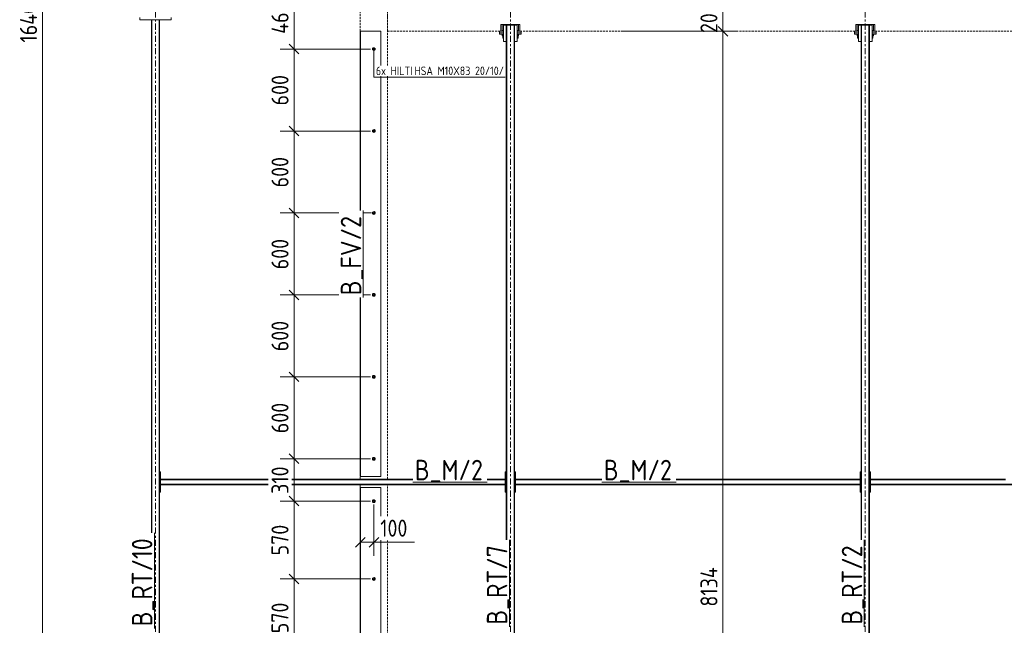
# Model space of a CAD drawing. Header units: millimetres. Extents: x 2063 to 3250, y -90 to 749.
# Tile 4 of 14: x 2384 to 2673, y 162 to 339. Entities that reach past the tile are written whole.
import ezdxf

# ---------------------------------------------------------------- set-up
doc = ezdxf.new("R2010")
doc.units = ezdxf.units.MM
doc.header["$LTSCALE"] = 0.6
for name, pattern in [('VERDECKT2', [1.5, 1, -0.5]), ('XKITLINE00', [0]), ('XKITLINE03', [6, 3, -1, 1, -1])]:
    doc.linetypes.add(name, pattern=pattern)
for name, color, linetype, lineweight in [('Bolt', 7, 'Continuous', 0), ('BoltMark', 3, 'Continuous', 0), ('Part', 2, 'Continuous', 0), ('PartMark', 3, 'Continuous', 0), ('S-GRID', 1, 'Continuous', 0), ('Z-DIMENSIONS', 1, 'Continuous', 0)]:
    doc.layers.add(name, color=color, linetype=linetype, lineweight=lineweight)
doc.styles.add('ISOCPEUR', font='ISOCPEUR.TTF')

msp = doc.modelspace()

# ---------------------------------------------------------------- linework, layer by layer
at = {"layer": 'Bolt', "color": 3, "linetype": 'XKITLINE00', "lineweight": 0}
for p, q in [((2525.52, 335.1), (2525.52, 335.2)), ((2526, 335.1), (2525.52, 335.1)), ((2525.58, 334.69), (2525.58, 335.1)), ((2526, 334.69), (2525.58, 334.69)), ((2525.76, 334.04), (2525.76, 334.69)), ((2525.79, 334.69), (2525.79, 335.1)), ((2530.48, 335.1), (2530, 335.1)), ((2530.42, 334.69), (2530, 334.69)), ((2530.21, 334.69), (2530.21, 335.1)), ((2530.24, 334.04), (2530.24, 334.69)), ((2530.42, 334.69), (2530.42, 335.1)), ((2530.48, 335.1), (2530.48, 335.2)), ((2629.52, 335.1), (2629.52, 335.2)), ((2630, 335.1), (2629.52, 335.1)), ((2629.58, 334.69), (2629.58, 335.1)), ((2630, 334.69), (2629.58, 334.69)), ((2629.76, 334.04), (2629.76, 334.69)), ((2629.79, 334.69), (2629.79, 335.1)), ((2634.48, 335.1), (2634, 335.1)), ((2634.42, 334.69), (2634, 334.69)), ((2634.21, 334.69), (2634.21, 335.1)), ((2634.24, 334.04), (2634.24, 334.69)), ((2634.42, 334.69), (2634.42, 335.1)), ((2634.48, 335.1), (2634.48, 335.2)), ((2525.76, 334.04), (2525.79, 334.04)), ((2525.79, 334.04), (2526, 334.04)), ((2530.21, 334.04), (2530, 334.04)), ((2530.24, 334.04), (2530.21, 334.04)), ((2629.76, 334.04), (2629.79, 334.04)), ((2629.79, 334.04), (2630, 334.04)), ((2634.21, 334.04), (2634, 334.04)), ((2634.24, 334.04), (2634.21, 334.04)), ((2488, 331.17), (2487.68, 330.98)), ((2487.68, 330.98), (2487.68, 330.61)), ((2487.68, 330.61), (2488, 330.43)), ((2488.32, 330.98), (2488, 331.17)), ((2488, 330.43), (2488.32, 330.61)), ((2488.32, 330.61), (2488.32, 330.98)), ((2488, 307.17), (2487.68, 306.98)), ((2487.68, 306.98), (2487.68, 306.61)), ((2487.68, 306.61), (2488, 306.43)), ((2488.32, 306.98), (2488, 307.17)), ((2488, 306.43), (2488.32, 306.61)), ((2488.32, 306.61), (2488.32, 306.98)), ((2488, 283.17), (2487.68, 282.98)), ((2487.68, 282.98), (2487.68, 282.61)), ((2488.32, 282.98), (2488, 283.17)), ((2488.32, 282.61), (2488.32, 282.98)), ((2487.68, 282.61), (2488, 282.43)), ((2488, 282.43), (2488.32, 282.61)), ((2488, 259.17), (2487.68, 258.98)), ((2487.68, 258.98), (2487.68, 258.61)), ((2487.68, 258.61), (2488, 258.43)), ((2488.32, 258.98), (2488, 259.17)), ((2488, 258.43), (2488.32, 258.61)), ((2488.32, 258.61), (2488.32, 258.98)), ((2488, 235.17), (2487.68, 234.98)), ((2487.68, 234.98), (2487.68, 234.61)), ((2487.68, 234.61), (2488, 234.43)), ((2488.32, 234.98), (2488, 235.17)), ((2488, 234.43), (2488.32, 234.61)), ((2488.32, 234.61), (2488.32, 234.98)), ((2488, 211.17), (2487.68, 210.98)), ((2487.68, 210.98), (2487.68, 210.61)), ((2487.68, 210.61), (2488, 210.43)), ((2488.32, 210.98), (2488, 211.17)), ((2488, 210.43), (2488.32, 210.61)), ((2488.32, 210.61), (2488.32, 210.98)), ((2488, 198.77), (2487.68, 198.58)), ((2487.68, 198.58), (2487.68, 198.22)), ((2487.68, 198.22), (2488, 198.03)), ((2488.32, 198.58), (2488, 198.77)), ((2488, 198.03), (2488.32, 198.22)), ((2488.32, 198.22), (2488.32, 198.58)), ((2488, 175.97), (2487.68, 175.78)), ((2487.68, 175.78), (2487.68, 175.42)), ((2487.68, 175.42), (2488, 175.23)), ((2488.32, 175.78), (2488, 175.97)), ((2488, 175.23), (2488.32, 175.42)), ((2488.32, 175.42), (2488.32, 175.78))]:
    msp.add_line(p, q, dxfattribs=at)
for centre, radius, start, end in [((2488, 330.8), 0.42, 120, 300), ((2488, 330.8), 0.42, 300, 120), ((2488, 330.8), 0.2, 120, 300), ((2488, 330.8), 0.2, 300, 120), ((2488, 306.8), 0.42, 120, 300), ((2488, 306.8), 0.42, 300, 120), ((2488, 306.8), 0.2, 120, 300), ((2488, 306.8), 0.2, 300, 120), ((2488, 282.8), 0.42, 120, 300), ((2488, 282.8), 0.42, 300, 120), ((2488, 282.8), 0.2, 120, 300), ((2488, 282.8), 0.2, 300, 120), ((2488, 258.8), 0.42, 120, 300), ((2488, 258.8), 0.42, 300, 120), ((2488, 258.8), 0.2, 120, 300), ((2488, 258.8), 0.2, 300, 120), ((2488, 234.8), 0.42, 120, 300), ((2488, 234.8), 0.42, 300, 120), ((2488, 234.8), 0.2, 120, 300), ((2488, 234.8), 0.2, 300, 120), ((2488, 210.8), 0.42, 120, 300), ((2488, 210.8), 0.42, 300, 120), ((2488, 210.8), 0.2, 120, 300), ((2488, 210.8), 0.2, 300, 120), ((2488, 198.4), 0.42, 120, 300), ((2488, 198.4), 0.42, 300, 120), ((2488, 198.4), 0.2, 120, 300), ((2488, 198.4), 0.2, 300, 120), ((2488, 175.6), 0.42, 300, 120), ((2488, 175.6), 0.42, 120, 300), ((2488, 175.6), 0.2, 120, 300), ((2488, 175.6), 0.2, 300, 120)]:
    msp.add_arc(centre, radius, start, end, dxfattribs=at)
at = {"layer": 'BoltMark', "color": 4, "linetype": 'XKITLINE00', "lineweight": 0}
for p, q in [((2488, 330.8), (2488, 322.58)), ((2488, 322.58), (2526.47, 322.58))]:
    msp.add_line(p, q, dxfattribs=at)
at = {"layer": 'Part', "color": 4, "linetype": 'VERDECKT2', "lineweight": 0}
for p, q in [((2492, 325.98), (2492, 356.06)), ((2484, 336), (2484, 344)), ((2492, 336), (2492, 344)), ((2492, 336), (2525.2, 336)), ((2530.8, 336), (2582.69, 336)), ((2589.69, 336), (2629.2, 336)), ((2634.8, 336), (2733.2, 336)), ((2492, 204.8), (2492, 322.88)), ((2484, 204.8), (2484, 205.6)), ((2484, 202.4), (2484, 203.2)), ((2492, 193.97), (2492, 203.2)), ((2492, 26.97), (2492, 186.97))]:
    msp.add_line(p, q, dxfattribs=at)
at = {"layer": 'Part', "color": 2, "linetype": 'XKITLINE00', "lineweight": 0}
for p, q in [((2419.4, 339.4), (2419.4, 340)), ((2419.4, 339.4), (2428.6, 339.4)), ((2422.8, 189.14), (2422.8, 339.4)), ((2422.8, 339.4), (2422.92, 339.4)), ((2422.92, 339.4), (2422.92, 189.14)), ((2425.08, 339.4), (2425.08, 13.49)), ((2425.2, 339.4), (2425.08, 339.4)), ((2425.2, 13.49), (2425.2, 339.4)), ((2428.6, 339.4), (2428.6, 340)), ((2525.2, 338), (2525.6, 338)), ((2525.2, 336), (2525.2, 338)), ((2525.6, 338), (2526.8, 338)), ((2525.6, 336.2), (2525.6, 338)), ((2526, 333), (2526, 337.8)), ((2526, 337.8), (2526.8, 337.8)), ((2526.8, 337.8), (2526.8, 338)), ((2526.8, 338), (2529.2, 338)), ((2526.8, 187.05), (2526.8, 337.8)), ((2526.8, 337.8), (2526.92, 337.8)), ((2526.8, 337.8), (2529.2, 337.8)), ((2526.92, 337.8), (2526.92, 187.05)), ((2529.08, 337.8), (2529.08, 13.49)), ((2529.2, 337.8), (2529.08, 337.8)), ((2529.2, 338), (2530.4, 338)), ((2529.2, 337.8), (2529.2, 338)), ((2529.2, 13.49), (2529.2, 337.8)), ((2529.2, 337.8), (2530, 337.8)), ((2530, 333), (2530, 337.8)), ((2530.4, 336.2), (2530.4, 338)), ((2530.4, 338), (2530.8, 338)), ((2530.8, 336), (2530.8, 338)), ((2629.2, 338), (2629.6, 338)), ((2629.2, 336), (2629.2, 338)), ((2629.6, 338), (2630.8, 338)), ((2629.6, 336.2), (2629.6, 338)), ((2630, 333), (2630, 337.8)), ((2630, 337.8), (2630.8, 337.8)), ((2630.8, 337.8), (2630.8, 338)), ((2630.8, 338), (2633.2, 338)), ((2630.8, 187.05), (2630.8, 337.8)), ((2630.8, 337.8), (2630.92, 337.8)), ((2630.8, 337.8), (2633.2, 337.8)), ((2630.92, 337.8), (2630.92, 187.05)), ((2633.08, 337.8), (2633.08, 13.49)), ((2633.2, 337.8), (2633.08, 337.8)), ((2633.2, 338), (2634.4, 338)), ((2633.2, 337.8), (2633.2, 338)), ((2633.2, 13.49), (2633.2, 337.8)), ((2633.2, 337.8), (2634, 337.8)), ((2634, 333), (2634, 337.8)), ((2634.4, 338), (2634.8, 338)), ((2634.4, 336.2), (2634.4, 338)), ((2634.8, 336), (2634.8, 338)), ((2484, 336), (2484, 283.52)), ((2484, 336), (2490, 336)), ((2484.12, 283.52), (2484.12, 336)), ((2490, 325.98), (2490, 336)), ((2524.8, 335.6), (2524.8, 336)), ((2524.8, 336), (2525.2, 336)), ((2524.8, 335.2), (2524.8, 335.6)), ((2524.8, 335.6), (2526, 335.6)), ((2524.8, 335.2), (2526, 335.2)), ((2525.2, 336), (2526, 336)), ((2525.6, 336.2), (2526, 336.2)), ((2530, 336.2), (2530.4, 336.2)), ((2530, 336), (2530.8, 336)), ((2530, 335.6), (2531.2, 335.6)), ((2530, 335.2), (2531.2, 335.2)), ((2530.8, 336), (2531.2, 336)), ((2531.2, 336), (2531.2, 335.6)), ((2531.2, 335.6), (2531.2, 335.2)), ((2628.8, 335.6), (2628.8, 336)), ((2628.8, 336), (2629.2, 336)), ((2628.8, 335.2), (2628.8, 335.6)), ((2628.8, 335.6), (2630, 335.6)), ((2628.8, 335.2), (2630, 335.2)), ((2629.2, 336), (2630, 336)), ((2629.6, 336.2), (2630, 336.2)), ((2634, 336.2), (2634.4, 336.2)), ((2634, 336), (2634.8, 336)), ((2634, 335.6), (2635.2, 335.6)), ((2634, 335.2), (2635.2, 335.2)), ((2634.8, 336), (2635.2, 336)), ((2635.2, 336), (2635.2, 335.6)), ((2635.2, 335.6), (2635.2, 335.2)), ((2526, 333), (2526.8, 333)), ((2529.2, 333), (2530, 333)), ((2630, 333), (2630.8, 333)), ((2633.2, 333), (2634, 333)), ((2490, 205.6), (2490, 322.88)), ((2484, 258.08), (2484, 205.6)), ((2484.12, 205.6), (2484.12, 258.08)), ((2425.2, 201), (2425.2, 207)), ((2425.2, 207), (2425.52, 207)), ((2425.52, 201), (2425.52, 207)), ((2484, 205.6), (2490, 205.6)), ((2526.48, 201), (2526.48, 207)), ((2526.48, 207), (2526.8, 207)), ((2526.8, 201), (2526.8, 207)), ((2529.2, 201), (2529.2, 207)), ((2529.2, 207), (2529.52, 207)), ((2529.52, 201), (2529.52, 207)), ((2630.48, 201), (2630.48, 207)), ((2630.48, 207), (2630.8, 207)), ((2630.8, 201), (2630.8, 207)), ((2633.2, 201), (2633.2, 207)), ((2633.2, 207), (2633.52, 207)), ((2633.52, 201), (2633.52, 207)), ((2425.52, 204.68), (2425.52, 204.8)), ((2425.52, 204.8), (2457, 204.8)), ((2457, 204.68), (2425.52, 204.68)), ((2425.52, 203.2), (2425.52, 203.32)), ((2457, 203.32), (2425.52, 203.32)), ((2425.52, 203.2), (2457, 203.2)), ((2464, 204.8), (2499.41, 204.8)), ((2499.41, 204.68), (2464, 204.68)), ((2526.48, 203.32), (2464, 203.32)), ((2464, 203.2), (2526.48, 203.2)), ((2484, 202.4), (2484, 119.4)), ((2484, 202.4), (2490, 202.4)), ((2484.12, 119.4), (2484.12, 202.4)), ((2490, 193.97), (2490, 202.4)), ((2521.23, 204.8), (2526.48, 204.8)), ((2526.48, 204.68), (2521.23, 204.68)), ((2526.48, 204.8), (2526.48, 204.68)), ((2526.48, 203.2), (2526.48, 203.32)), ((2529.52, 204.68), (2529.52, 204.8)), ((2529.52, 204.8), (2554.78, 204.8)), ((2554.78, 204.68), (2529.52, 204.68)), ((2529.52, 203.2), (2529.52, 203.32)), ((2630.48, 203.32), (2529.52, 203.32)), ((2529.52, 203.2), (2630.48, 203.2)), ((2576.6, 204.8), (2630.48, 204.8)), ((2630.48, 204.68), (2576.6, 204.68)), ((2630.48, 204.8), (2630.48, 204.68)), ((2630.48, 203.2), (2630.48, 203.32)), ((2633.52, 204.68), (2633.52, 204.8)), ((2633.52, 204.8), (2673.09, 204.8)), ((2673.09, 204.68), (2633.52, 204.68)), ((2633.52, 203.2), (2633.52, 203.32)), ((2734.48, 203.32), (2633.52, 203.32)), ((2633.52, 203.2), (2734.48, 203.2)), ((2425.2, 201), (2425.52, 201)), ((2526.48, 201), (2526.8, 201)), ((2529.2, 201), (2529.52, 201)), ((2630.48, 201), (2630.8, 201)), ((2633.2, 201), (2633.52, 201)), ((2490, 26.97), (2490, 186.97))]:
    msp.add_line(p, q, dxfattribs=at)
at = {"layer": 'PartMark', "color": 1, "linetype": 'XKITLINE00', "lineweight": 0}
for p, q in [((2484.9, 258.08), (2484.9, 283.52)), ((2499.41, 203.9), (2521.23, 203.9)), ((2554.78, 203.9), (2576.6, 203.9)), ((2423.7, 161.13), (2423.7, 189.14)), ((2527.7, 161.62), (2527.7, 187.05)), ((2631.7, 161.62), (2631.7, 187.05))]:
    msp.add_line(p, q, dxfattribs=at)
at = {"layer": 'S-GRID', "color": 1, "linetype": 'XKITLINE03', "lineweight": 0}
for p, q in [((2424, -19.93), (2424, 697.28)), ((2528, -19.93), (2528, 694.4)), ((2632, -19.93), (2632, 694.4))]:
    msp.add_line(p, q, dxfattribs=at)
at = {"layer": 'Z-DIMENSIONS', "color": 7, "linetype": 'XKITLINE00', "lineweight": 0}
for p, q in [((2390.91, 12), (2390.91, 668)), ((2464.6, 330.8), (2464.6, 349.2)), ((2590.29, 336), (2590.29, 344)), ((2561.12, 336), (2582.69, 336)), ((2561.12, 336), (2594.29, 336)), ((2588.88, 337.41), (2591.71, 334.59)), ((2589.69, 336.6), (2591.71, 334.59)), ((2589.69, 336), (2594.29, 336)), ((2590.29, 10.63), (2590.29, 336)), ((2463.18, 332.21), (2466.01, 329.39)), ((2463.18, 332.21), (2466.01, 329.39)), ((2487, 330.8), (2460.5, 330.8)), ((2487, 330.8), (2460.5, 330.8)), ((2464.6, 306.8), (2464.6, 330.8)), ((2487, 306.8), (2460.5, 306.8)), ((2487, 306.8), (2460.5, 306.8)), ((2463.18, 308.21), (2466.01, 305.39)), ((2463.18, 308.21), (2466.01, 305.39)), ((2464.6, 282.8), (2464.6, 306.8)), ((2477.7, 282.8), (2460.5, 282.8)), ((2477.7, 282.8), (2460.5, 282.8)), ((2463.18, 284.21), (2466.01, 281.39)), ((2463.18, 284.21), (2466.01, 281.39)), ((2464.6, 258.8), (2464.6, 282.8)), ((2487.32, 282.8), (2484.9, 282.8)), ((2487.32, 282.8), (2484.9, 282.8)), ((2463.18, 260.21), (2466.01, 257.39)), ((2463.18, 260.21), (2466.01, 257.39)), ((2477.7, 258.8), (2460.5, 258.8)), ((2477.7, 258.8), (2460.5, 258.8)), ((2464.6, 234.8), (2464.6, 258.8)), ((2487, 258.8), (2484.9, 258.8)), ((2487, 258.8), (2484.9, 258.8)), ((2487, 234.8), (2460.5, 234.8)), ((2487, 234.8), (2460.5, 234.8)), ((2463.18, 236.21), (2466.01, 233.39)), ((2463.18, 236.21), (2466.01, 233.39)), ((2464.6, 210.8), (2464.6, 234.8)), ((2487, 210.8), (2460.5, 210.8)), ((2487, 210.8), (2460.5, 210.8)), ((2463.18, 212.21), (2466.01, 209.39)), ((2463.18, 212.21), (2466.01, 209.39)), ((2464.6, 198.4), (2464.6, 210.8)), ((2463.18, 199.81), (2466.01, 196.99)), ((2463.48, 199.52), (2466.01, 196.99)), ((2487, 198.4), (2460.5, 198.4)), ((2487, 198.4), (2460.5, 198.4)), ((2464.6, 175.6), (2464.6, 198.4)), ((2488, 197.4), (2488, 182.37)), ((2484, 193.32), (2484, 182.37)), ((2485.41, 187.78), (2482.59, 184.95)), ((2489.41, 187.78), (2486.59, 184.95)), ((2484, 186.37), (2488, 186.37)), ((2488, 186.37), (2499.91, 186.37)), ((2488, 186.37), (2499.91, 186.37)), ((2463.18, 177.01), (2466.01, 174.19)), ((2463.18, 177.01), (2466.01, 174.19)), ((2487, 175.6), (2460.5, 175.6)), ((2487, 175.6), (2460.5, 175.6)), ((2464.6, 152.8), (2464.6, 175.6))]:
    msp.add_line(p, q, dxfattribs=at)
at = {"layer": 'Z-DIMENSIONS', "color": 3}
for p in [(2590.29, 336), (2590.29, 336), (2464.6, 330.8), (2464.6, 330.8), (2464.6, 306.8), (2464.6, 306.8), (2464.6, 282.8), (2464.6, 282.8), (2464.6, 258.8), (2464.6, 258.8), (2464.6, 234.8), (2464.6, 234.8), (2464.6, 210.8), (2464.6, 210.8), (2464.6, 198.4), (2464.6, 198.4), (2484, 186.37), (2488, 186.37), (2464.6, 175.6), (2464.6, 175.6)]:
    msp.add_point(p, dxfattribs=at)

# ---------------------------------------------------------------- texts
at = {"layer": 'BoltMark', "color": 4, "style": 'ISOCPEUR', "width": 0.85}
for s, p in [('6', (2488.6, 323.18)), ('x HILTI', (2490.1, 323.18)), ('HSA M10X83 20/10/', (2499.88, 323.18))]:
    msp.add_text(s, height=2.5, dxfattribs=at).set_placement(p)
at = {"layer": 'PartMark', "color": 1, "style": 'ISOCPEUR', "width": 0.85}
for s, p in [('B_FV/2', (2484.3, 258.68)), ('B_RT/10', (2423.1, 161.73)), ('B_RT/7', (2527.1, 162.22)), ('B_RT/2', (2631.1, 162.22))]:
    msp.add_text(s, height=6, rotation=90.0002, dxfattribs=at).set_placement(p)
for p in [(2500.01, 204.5), (2555.38, 204.5)]:
    msp.add_text('B_M/2', height=6, dxfattribs=at).set_placement(p)
at = {"layer": 'Z-DIMENSIONS', "color": 3, "style": 'ISOCPEUR', "width": 0.85}
for s, p in [('16400', (2389.31, 332.7)), ('460', (2463, 335.27)), ('200', (2588.69, 335.49)), ('600', (2463, 314.29)), ('600', (2463, 290.29)), ('600', (2463, 266.29)), ('600', (2463, 242.29)), ('600', (2463, 218.29)), ('310', (2463, 200.52)), ('570', (2463, 182.49)), ('8134', (2588.69, 167.51)), ('570', (2463, 159.69))]:
    msp.add_text(s, height=5, rotation=90.0002, dxfattribs=at).set_placement(p)
msp.add_text('100', height=5, dxfattribs=at).set_placement((2489.87, 187.97))

doc.saveas('drawing.dxf')
